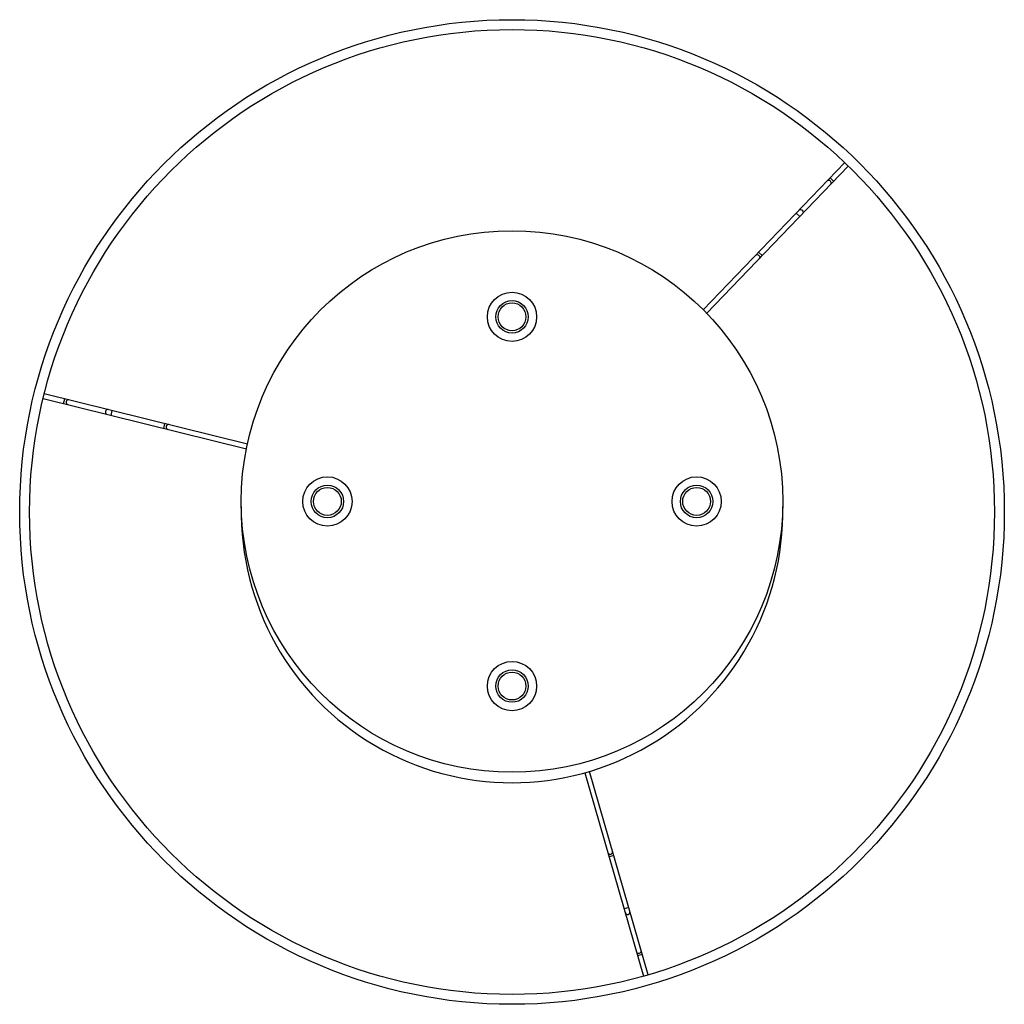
# Paper-space layout '_Inferior' of a CAD drawing. Header units: millimetres. Extents: x 77 to 477, y -200 to 200.
import ezdxf

# ---------------------------------------------------------------- set-up
doc = ezdxf.new("R2010")
doc.units = ezdxf.units.MM

psp = doc.layouts.new('_Inferior')

# ---------------------------------------------------------------- linework, layer by layer
at = {"color": 7, "linetype": 'Continuous', "lineweight": 25}
for p, q in [((411.71, 141.93), (354.21, 82.18)), ((355.62, 80.75), (413.15, 140.55)), ((169.04, 27.62), (86.51, 48.04)), ((86.03, 46.09), (168.63, 25.66)), ((306.09, -105.96), (329.95, -188.58)), ((331.87, -188.03), (308.01, -105.4))]:
    psp.add_line(p, q, dxfattribs=at)
at = {"color": 8, "linetype": 'Continuous', "lineweight": 25}
for p, q in [((405.74, 135.74), (407.18, 134.35)), ((392, 121.45), (393.44, 120.06)), ((376.71, 105.56), (378.15, 104.18)), ((94.38, 44.03), (94.86, 45.97)), ((113.63, 39.27), (114.11, 41.21)), ((135.03, 33.97), (135.51, 35.92)), ((317.87, -139.54), (315.95, -140.09)), ((323.98, -160.72), (322.06, -161.27)), ((329.48, -179.76), (327.56, -180.32))]:
    psp.add_line(p, q, dxfattribs=at)
at = {"color": 8, "linetype": 'Continuous', "lineweight": 25, "flags": 128}
for points in [[(393.17, 122.67), (393.45, 122.85), (393.8, 122.9), (394.16, 122.81), (394.48, 122.59), (394.71, 122.28), (394.82, 121.92), (394.79, 121.57), (394.62, 121.29), (394.62, 121.29)], [(375.54, 104.34), (375.82, 104.52), (376.16, 104.57), (376.53, 104.48), (376.85, 104.26), (377.08, 103.95), (377.18, 103.59), (377.15, 103.24), (376.98, 102.96), (376.98, 102.96)]]:
    psp.add_lwpolyline(points, dxfattribs=at)
at = {"color": 7, "linetype": 'Continuous', "lineweight": 25}
for centre, radius in [((276.54, 0), 200), ((276.54, 0), 196), ((276.54, 4.29), 110), ((276.54, 79.29), 10), ((276.54, 79.29), 6.6), ((276.54, 79.29), 5.66), ((201.54, 4.29), 10), ((351.54, 4.29), 10), ((201.54, 4.29), 6.6), ((201.54, 4.29), 5.66), ((351.54, 4.29), 6.6), ((351.54, 4.29), 5.66), ((276.54, -70.71), 10), ((276.54, -70.71), 6.6), ((276.54, -70.71), 5.66)]:
    psp.add_circle(centre, radius, dxfattribs=at)
at = {"color": 8, "linetype": 'Continuous', "lineweight": 25}
for centre, start, end in [((405.2, 133.72), 323.7081, 128.5033), ((96.4, 44.56), 83.7081, 248.5033), ((112.35, 40.61), 83.7081, 248.5033), ((137.04, 34.51), 83.7631, 248.4483), ((316.4, -138.06), 203.7631, 8.4483), ((323.46, -162.5), 203.7081, 8.5033), ((328.01, -178.28), 203.7081, 8.5033)]:
    psp.add_arc(centre, 1.01, start, end, dxfattribs=at)
at = {"color": 7, "linetype": 'Continuous', "lineweight": 25}
psp.add_arc((276.54, 0), 110, 178.8851, 1.1184, dxfattribs=at)

doc.saveas('drawing.dxf')
